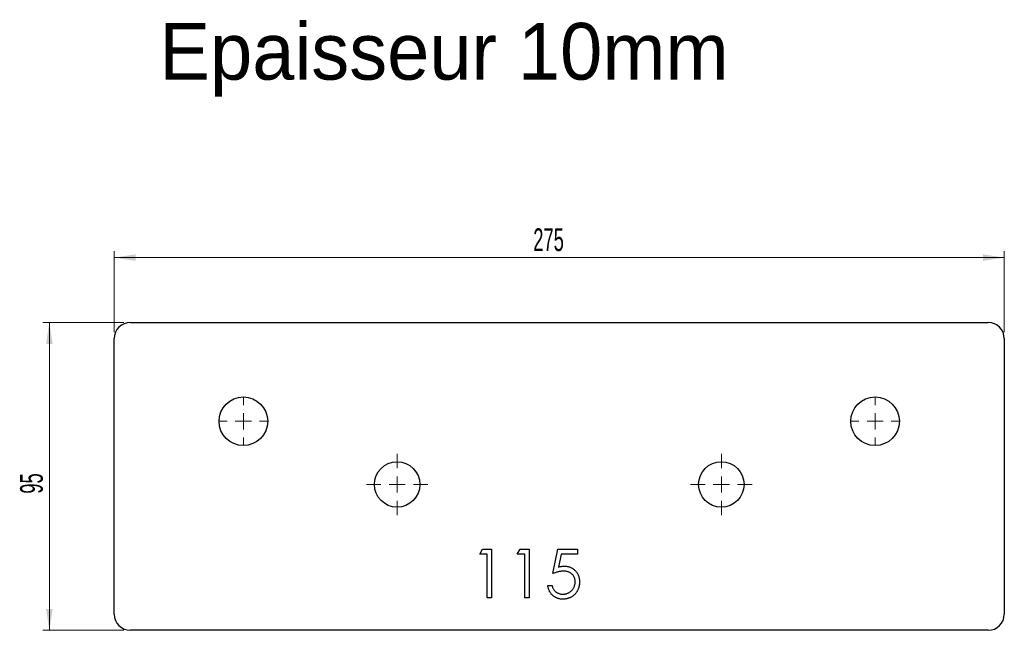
# Model space of a CAD drawing. Header units: millimetres. Extents: x 115 to 419, y 338 to 526.
import ezdxf

# ---------------------------------------------------------------- set-up
doc = ezdxf.new("R2010")
doc.units = ezdxf.units.MM
doc.header["$LTSCALE"] = 2
doc.styles.add('SLDTEXTSTYLE1', font='TXT', dxfattribs={"width": 0.605})
doc.dimstyles.new('SLDDIMSTYLE0', dxfattribs={"dimtxt": 7, "dimasz": 6.604, "dimexe": 0, "dimexo": 0.0625, "dimgap": 1.75, "dimtad": 1, "dimdec": 0, "dimrnd": 1e-09, "dimzin": 12, "dimdsep": 46, "dimtxsty": 'SLDTEXTSTYLE1', "dimsah": 1, "dimcen": 0.09, "dimadec": 0, "dimazin": 3, "dimtfac": 1, "dimtdec": 0, "dimtofl": 0, "dimtmove": 0, "dimatfit": 3, "dimfxl": 1, "dimfrac": 2, "dimtolj": 1, "dimtzin": 12, "dimarcsym": 0})
doc.dimstyles.new('SLDDIMSTYLE1', dxfattribs={"dimtxt": 7, "dimasz": 6.604, "dimexe": 0, "dimexo": 0.0625, "dimgap": 1.75, "dimtad": 1, "dimrnd": 1e-09, "dimzin": 12, "dimdsep": 46, "dimtxsty": 'SLDTEXTSTYLE1', "dimsah": 1, "dimcen": 0.09, "dimadec": 0, "dimazin": 3, "dimtfac": 1, "dimtofl": 0, "dimtmove": 0, "dimatfit": 3, "dimfxl": 1, "dimfrac": 2, "dimtolj": 1, "dimtzin": 12, "dimarcsym": 0})

# ---------------------------------------------------------------- blocks, each defined once
blk = doc.blocks.new('_D')
at = {"color": 7, "linetype": 'Continuous', "lineweight": 0, "transparency": 16777216}
for p, q in [((144.25, 429.52), (144.25, 454.52)), ((418.81, 429.52), (418.81, 454.52)), ((144.25, 452.52), (418.81, 452.52))]:
    blk.add_line(p, q, dxfattribs=at)
at = {"color": 7, "linetype": 'Continuous', "lineweight": 18, "transparency": 16777216}
for points in [[(144.25, 452.52), (150.86, 451.5), (150.86, 453.53)], [(418.81, 452.52), (412.21, 453.53), (412.21, 451.5)]]:
    blk.add_solid(points, dxfattribs=at)
at = {"color": 7, "linetype": 'Continuous', "lineweight": 18, "transparency": 16777216, "insert": (273.51, 461.54), "char_height": 7, "attachment_point": 1, "style": 'SLDTEXTSTYLE1'}
blk.add_mtext('275', dxfattribs=at)
blk = doc.blocks.new('_D_1')
at = {"color": 7, "linetype": 'Continuous', "lineweight": 0, "transparency": 16777216}
for p, q in [((147.25, 432.52), (122.25, 432.52)), ((124.25, 432.52), (124.25, 337.52)), ((147.25, 337.52), (122.25, 337.52))]:
    blk.add_line(p, q, dxfattribs=at)
at = {"color": 7, "linetype": 'Continuous', "lineweight": 18, "transparency": 16777216}
for points in [[(124.25, 432.52), (123.24, 425.91), (125.27, 425.91)], [(124.25, 337.52), (125.27, 344.12), (123.24, 344.12)]]:
    blk.add_solid(points, dxfattribs=at)
at = {"color": 7, "linetype": 'Continuous', "lineweight": 18, "transparency": 16777216, "insert": (115.23, 379.67), "char_height": 7, "attachment_point": 1, "rotation": 90, "style": 'SLDTEXTSTYLE1'}
blk.add_mtext('95', dxfattribs=at)
blk = doc.blocks.new('SW_CENTERMARKSYMBOL_0')
at = {"color": 0, "linetype": 'Continuous', "lineweight": 18}
for p, q in [((0, 5), (0, 9.5)), ((-5, 0), (-9.5, 0)), ((0, 0), (-2.5, 0)), ((0, 0), (0, 2.5)), ((0, 0), (0, -2.5)), ((0, 0), (2.5, 0)), ((5, 0), (9.5, 0)), ((0, -5), (0, -9.5))]:
    blk.add_line(p, q, dxfattribs=at)
blk = doc.blocks.new('SW_CENTERMARKSYMBOL_1')
at = {"color": 0, "linetype": 'Continuous', "lineweight": 18}
for p, q in [((0, 5), (0, 9.5)), ((-5, 0), (-9.5, 0)), ((0, 0), (-2.5, 0)), ((0, 0), (0, 2.5)), ((0, 0), (0, -2.5)), ((0, 0), (2.5, 0)), ((5, 0), (9.5, 0)), ((0, -5), (0, -9.5))]:
    blk.add_line(p, q, dxfattribs=at)
blk = doc.blocks.new('SW_CENTERMARKSYMBOL_2')
at = {"color": 0, "linetype": 'Continuous', "lineweight": 18}
for p, q in [((0, 5), (0, 7.5)), ((-5, 0), (-7.5, 0)), ((0, 0), (-2.5, 0)), ((0, 0), (0, 2.5)), ((0, 0), (0, -2.5)), ((0, 0), (2.5, 0)), ((5, 0), (7.5, 0)), ((0, -5), (0, -7.5))]:
    blk.add_line(p, q, dxfattribs=at)
blk = doc.blocks.new('SW_CENTERMARKSYMBOL_3')
at = {"color": 0, "linetype": 'Continuous', "lineweight": 18}
for p, q in [((0, 5), (0, 7.5)), ((-5, 0), (-7.5, 0)), ((0, 0), (-2.5, 0)), ((0, 0), (0, 2.5)), ((0, 0), (0, -2.5)), ((0, 0), (2.5, 0)), ((5, 0), (7.5, 0)), ((0, -5), (0, -7.5))]:
    blk.add_line(p, q, dxfattribs=at)
blk = doc.blocks.new('SW_CENTERMARKSYMBOL_4')
at = {"color": 0, "linetype": 'Continuous', "lineweight": 18}
for p, q in [((0, 5), (0, 9.5)), ((-5, 0), (-9.5, 0)), ((0, 0), (-2.5, 0)), ((0, 0), (0, 2.5)), ((0, 0), (0, -2.5)), ((0, 0), (2.5, 0)), ((5, 0), (9.5, 0)), ((0, -5), (0, -9.5))]:
    blk.add_line(p, q, dxfattribs=at)
blk = doc.blocks.new('SW_CENTERMARKSYMBOL_5')
at = {"color": 0, "linetype": 'Continuous', "lineweight": 18}
for p, q in [((0, 5), (0, 9.5)), ((-5, 0), (-9.5, 0)), ((0, 0), (-2.5, 0)), ((0, 0), (0, 2.5)), ((0, 0), (0, -2.5)), ((0, 0), (2.5, 0)), ((5, 0), (9.5, 0)), ((0, -5), (0, -9.5))]:
    blk.add_line(p, q, dxfattribs=at)
blk = doc.blocks.new('SW_CENTERMARKSYMBOL_6')
at = {"color": 0, "linetype": 'Continuous', "lineweight": 18}
for p, q in [((0, 5), (0, 7.5)), ((-5, 0), (-7.5, 0)), ((0, 0), (-2.5, 0)), ((0, 0), (0, 2.5)), ((0, 0), (0, -2.5)), ((0, 0), (2.5, 0)), ((5, 0), (7.5, 0)), ((0, -5), (0, -7.5))]:
    blk.add_line(p, q, dxfattribs=at)
blk = doc.blocks.new('SW_CENTERMARKSYMBOL_7')
at = {"color": 0, "linetype": 'Continuous', "lineweight": 18}
for p, q in [((0, 5), (0, 7.5)), ((-5, 0), (-7.5, 0)), ((0, 0), (-2.5, 0)), ((0, 0), (0, 2.5)), ((0, 0), (0, -2.5)), ((0, 0), (2.5, 0)), ((5, 0), (7.5, 0)), ((0, -5), (0, -7.5))]:
    blk.add_line(p, q, dxfattribs=at)

msp = doc.modelspace()

# ---------------------------------------------------------------- linework, layer by layer
at = {"color": 7, "linetype": 'Continuous', "lineweight": 25}
for p, q in [((149.252, 432.519), (413.81, 432.519)), ((144.252, 342.519), (144.252, 427.519)), ((418.81, 427.519), (418.81, 342.519)), ((413.81, 337.519), (149.252, 337.519))]:
    msp.add_line(p, q, dxfattribs=at)
at = {"color": 1, "linetype": 'Continuous', "lineweight": 25}
for p, q in [((257.02, 360.98), (257.9, 362.519)), ((257.9, 362.519), (260.674, 362.519)), ((260.674, 362.519), (260.674, 347.519)), ((268.558, 360.98), (269.439, 362.519)), ((269.439, 362.519), (272.212, 362.519)), ((272.212, 362.519), (272.212, 347.519)), ((279.52, 355.019), (281.058, 362.519)), ((281.058, 362.519), (287.212, 362.519)), ((287.212, 362.519), (287.212, 360.98)), ((259.328, 360.98), (257.02, 360.98)), ((259.328, 347.519), (259.328, 360.98)), ((270.866, 360.98), (268.558, 360.98)), ((270.866, 347.519), (270.866, 360.98)), ((282.11, 360.98), (281.302, 357.035)), ((287.212, 360.98), (282.11, 360.98)), ((277.981, 351.365), (279.328, 351.365)), ((260.674, 347.519), (259.328, 347.519)), ((272.212, 347.519), (270.866, 347.519))]:
    msp.add_line(p, q, dxfattribs=at)
at = {"color": 7, "linetype": 'Continuous', "lineweight": 25}
for centre, radius in [((184.101, 402.019), 7.5), ((378.961, 402.019), 7.5), ((231.531, 382.519), 7), ((331.531, 382.519), 7)]:
    msp.add_circle(centre, radius, dxfattribs=at)
for centre, start, end in [((149.252, 427.519), 90, 180), ((413.81, 427.519), 0, 90), ((149.252, 342.519), 180, 270), ((413.81, 342.519), 270, 0)]:
    msp.add_arc(centre, 5, start, end, dxfattribs=at)
at = {"color": 1, "linetype": 'Continuous', "lineweight": 25}
for points, knots in [([(282.825, 355.788), (282.709, 355.785), (282.469, 355.78), (282.101, 355.743), (281.714, 355.681), (281.309, 355.598), (280.887, 355.488), (280.446, 355.356), (279.988, 355.199), (279.679, 355.08), (279.52, 355.019)], [0, 0, 0, 0, 0.102203, 0.2110233, 0.3250997, 0.4465021, 0.5737877, 0.7089007, 0.8503579, 1, 1, 1, 1]), ([(281.302, 357.035), (281.46, 357.079), (281.768, 357.164), (282.222, 357.258), (282.653, 357.315), (282.933, 357.323), (283.068, 357.326)], [0, 0, 0, 0, 0.2750684, 0.5329015, 0.7739735, 1, 1, 1, 1]), ([(286.443, 352.477), (286.44, 352.597), (286.435, 352.833), (286.389, 353.177), (286.311, 353.503), (286.202, 353.812), (286.064, 354.105), (285.895, 354.381), (285.692, 354.637), (285.46, 354.873), (285.206, 355.091), (284.925, 355.276), (284.624, 355.433), (284.306, 355.567), (283.963, 355.664), (283.603, 355.737), (283.221, 355.779), (282.959, 355.785), (282.825, 355.788)], [0, 0, 0, 0, 0.0653514, 0.127916, 0.1883602, 0.2472161, 0.3056301, 0.3637698, 0.4226609, 0.4826873, 0.5433002, 0.604118, 0.6649649, 0.7274135, 0.7914676, 0.8580554, 0.9270368, 1, 1, 1, 1]), ([(283.068, 357.326), (283.236, 357.323), (283.565, 357.316), (284.047, 357.247), (284.507, 357.139), (284.944, 356.989), (285.359, 356.796), (285.749, 356.556), (286.118, 356.275), (286.461, 355.952), (286.771, 355.597), (287.045, 355.215), (287.277, 354.81), (287.464, 354.378), (287.613, 353.924), (287.712, 353.443), (287.778, 352.939), (287.785, 352.595), (287.789, 352.42)], [0, 0, 0, 0, 0.0658076, 0.1293943, 0.1908941, 0.2512811, 0.310815, 0.370371, 0.4307683, 0.4928813, 0.5551039, 0.6160671, 0.677256, 0.7382598, 0.8007621, 0.8647776, 0.9310453, 1, 1, 1, 1]), ([(287.789, 352.42), (287.786, 352.297), (287.781, 352.055), (287.752, 351.694), (287.696, 351.341), (287.622, 350.996), (287.525, 350.658), (287.408, 350.328), (287.265, 350.008), (287.108, 349.694), (286.931, 349.393), (286.735, 349.111), (286.528, 348.845), (286.305, 348.597), (286.064, 348.369), (285.808, 348.16), (285.54, 347.965), (285.254, 347.792), (284.958, 347.634), (284.646, 347.504), (284.327, 347.388), (283.996, 347.295), (283.652, 347.223), (283.297, 347.173), (282.931, 347.138), (282.683, 347.135), (282.558, 347.134)], [0, 0, 0, 0, 0.0440145, 0.0874341, 0.1301184, 0.1725537, 0.2145548, 0.2562981, 0.2984382, 0.340849, 0.3827152, 0.423924, 0.4642462, 0.5040737, 0.5438619, 0.5835667, 0.6230943, 0.6632291, 0.7035513, 0.7439379, 0.7845413, 0.8257501, 0.8677574, 0.9107452, 0.9549144, 1, 1, 1, 1]), ([(282.636, 348.673), (282.764, 348.676), (283.017, 348.683), (283.389, 348.736), (283.748, 348.818), (284.091, 348.941), (284.423, 349.091), (284.737, 349.282), (285.041, 349.503), (285.326, 349.755), (285.586, 350.034), (285.817, 350.332), (286.009, 350.649), (286.17, 350.981), (286.293, 351.331), (286.381, 351.698), (286.432, 352.082), (286.439, 352.343), (286.443, 352.477)], [0, 0, 0, 0, 0.0642073, 0.1264247, 0.1876803, 0.2482164, 0.3083051, 0.369661, 0.4316986, 0.4959469, 0.559758, 0.6222954, 0.6839106, 0.7450924, 0.8067402, 0.8690866, 0.93329, 1, 1, 1, 1]), ([(282.558, 347.134), (282.408, 347.137), (282.114, 347.143), (281.683, 347.204), (281.269, 347.291), (280.874, 347.422), (280.495, 347.587), (280.138, 347.795), (279.792, 348.03), (279.473, 348.309), (279.177, 348.612), (278.911, 348.942), (278.675, 349.293), (278.472, 349.665), (278.298, 350.059), (278.162, 350.475), (278.052, 350.912), (278.005, 351.212), (277.981, 351.365)], [0, 0, 0, 0, 0.06542114, 0.12870837, 0.19023614, 0.2507244, 0.31063718, 0.37076641, 0.43161474, 0.49352297, 0.55588346, 0.61734237, 0.67866804, 0.74071136, 0.80298536, 0.86680258, 0.93234717, 1, 1, 1, 1]), ([(279.328, 351.365), (279.361, 351.222), (279.424, 350.947), (279.564, 350.561), (279.735, 350.216), (279.938, 349.91), (280.18, 349.642), (280.457, 349.404), (280.767, 349.189), (281.112, 349.01), (281.475, 348.857), (281.855, 348.755), (282.243, 348.683), (282.504, 348.676), (282.636, 348.673)], [0, 0, 0, 0, 0.0946873, 0.1819942, 0.2643769, 0.3421799, 0.4186176, 0.4965091, 0.5773691, 0.6615106, 0.7467326, 0.831258, 0.9152056, 1, 1, 1, 1])]:
    msp.add_open_spline(points, degree=3, knots=knots, dxfattribs=at)

# ---------------------------------------------------------------- block references
at = {"color": 7, "linetype": 'Continuous', "lineweight": 18}
for name, p in [('SW_CENTERMARKSYMBOL_3', (184.101, 402.019)), ('SW_CENTERMARKSYMBOL_2', (378.961, 402.019)), ('SW_CENTERMARKSYMBOL_1', (231.531, 382.519))]:
    msp.add_blockref(name, p, dxfattribs=at)
at = {"color": 8, "linetype": 'Continuous'}
for name, p in [('SW_CENTERMARKSYMBOL_7', (184.101, 402.019)), ('SW_CENTERMARKSYMBOL_6', (378.961, 402.019)), ('SW_CENTERMARKSYMBOL_5', (231.531, 382.519)), ('SW_CENTERMARKSYMBOL_0', (331.531, 382.519)), ('SW_CENTERMARKSYMBOL_4', (331.531, 382.519))]:
    msp.add_blockref(name, p, dxfattribs=at)

# ---------------------------------------------------------------- texts
at = {"insert": (158.213, 524.921), "char_height": 17.5, "attachment_point": 1}
msp.add_mtext_dynamic_manual_height_columns('Epaisseur 10mm', width=326.11141, gutter_width=87.5, heights=[0], dxfattribs=at)

# ---------------------------------------------------------------- dimensions: what is measured, and where the dimension line sits
at = {"color": 7, "linetype": 'Continuous', "lineweight": 18}
dim = msp.add_linear_dim(base=(418.81, 452.519), p1=(144.252, 427.519), p2=(418.81, 427.519), dimstyle='SLDDIMSTYLE0', dxfattribs=at)
dim.commit()
dim.dimension.update_dxf_attribs({"geometry": '_D', "text_midpoint": (281.531, 452.519), "dimtype": 160})
dim = msp.add_linear_dim(base=(124.252, 337.519), p1=(149.252, 432.519), p2=(149.252, 337.519), angle=90, dimstyle='SLDDIMSTYLE1', dxfattribs=at)
dim.commit()
dim.dimension.update_dxf_attribs({"geometry": '_D_1', "text_midpoint": (124.252, 385.019), "dimtype": 160})

doc.saveas('drawing.dxf')
